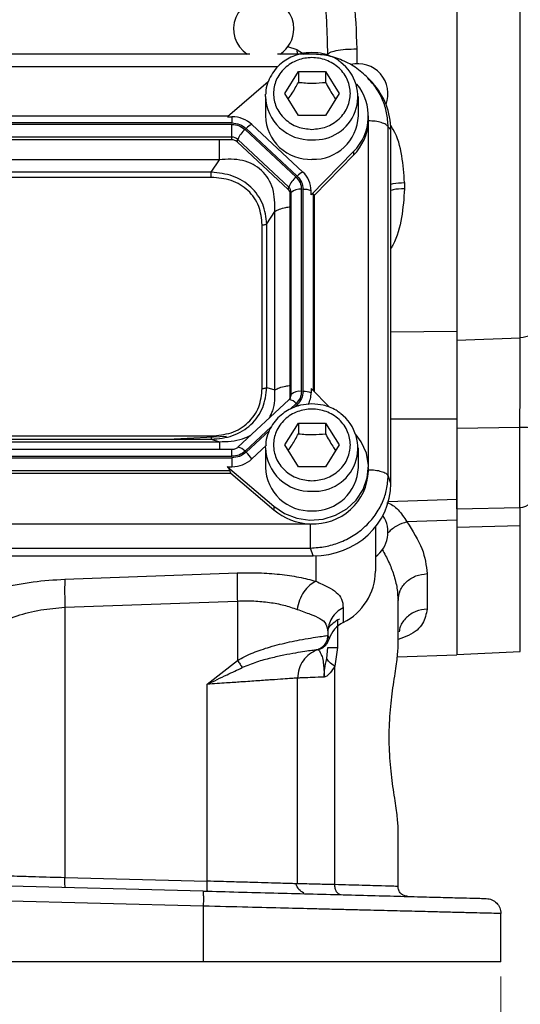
# Model space of a CAD drawing. Header units: inches. Extents: x 0.6 to 16.3, y 0.2 to 11.5.
# Tile 12 of 16: x 12.4 to 13.7, y 4.3 to 6.9. Entities that reach past the tile are written whole.
import ezdxf

# ---------------------------------------------------------------- set-up
doc = ezdxf.new("R2010")
doc.units = ezdxf.units.IN
doc.header["$MEASUREMENT"] = 0
doc.styles.add('SLDTEXTSTYLE0', font='TXT', dxfattribs={"width": 0.75})
doc.dimstyles.new('SLDDIMSTYLE1', dxfattribs={"dimtxt": 0.137795, "dimasz": 0.14, "dimexe": 0, "dimexo": 0.0625, "dimgap": 0.034449, "dimtad": 0, "dimdec": 1, "dimlfac": 1.5, "dimrnd": 1e-09, "dimzin": 12, "dimdsep": 46, "dimtxsty": 'SLDTEXTSTYLE0', "dimblk1": 'CLOSED', "dimblk2": 'CLOSED', "dimsah": 1, "dimcen": 0.09, "dimadec": 0, "dimazin": 3, "dimtfac": 1, "dimtdec": 1, "dimtofl": 0, "dimtmove": 0, "dimatfit": 3, "dimldrblk": 'CLOSED', "dimfxl": 0, "dimfrac": 2, "dimtolj": 1, "dimtzin": 12, "dimarcsym": 0})

# ---------------------------------------------------------------- blocks, each defined once
blk = doc.blocks.new('_Closed')
at = {"color": 0, "linetype": 'ByBlock', "lineweight": -2}
for p, q in [((-1, 0.166667), (0, 0)), ((-1, 0.166667), (-1, -0.166667)), ((0, 0), (-1, -0.166667)), ((0, 0), (-1, 0))]:
    blk.add_line(p, q, dxfattribs=at)
blk = doc.blocks.new('_D_11')
at = {"color": 7, "linetype": 'Continuous', "lineweight": 0}
for p, q in [((10.3777, 4.3986), (10.3777, 4.0022)), ((13.631, 4.3986), (13.631, 4.0022)), ((12.7502, 4.24), (12.7082, 4.24)), ((12.7082, 4.24), (12.7082, 4.0213)), ((13.0557, 4.24), (13.0977, 4.24)), ((13.0977, 4.24), (13.0977, 4.0213)), ((10.3777, 4.0415), (12.5874, 4.0415)), ((13.631, 4.0415), (13.2185, 4.0415)), ((12.7082, 4.0213), (12.7502, 4.0213)), ((13.0977, 4.0213), (13.0557, 4.0213))]:
    blk.add_line(p, q, dxfattribs=at)
at = {"color": 7, "linetype": 'Continuous', "lineweight": 18, "xscale": 0.14, "yscale": 0.14, "rotation": 180.0000000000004}
blk.add_blockref('_Closed', (10.3777, 4.0415, -0.1249), dxfattribs=at)
at = {"color": 7, "linetype": 'Continuous', "lineweight": 18, "xscale": 0.14, "yscale": 0.14}
blk.add_blockref('_Closed', (13.631, 4.0415, -0.1249), dxfattribs=at)
at = {"color": 7, "linetype": 'Continuous', "lineweight": 18, "char_height": 0.1378, "attachment_point": 1, "style": 'SLDTEXTSTYLE0'}
for s, insert in [('124', (12.7502, 4.1989)), ('4.9', (12.7757, 3.9927))]:
    blk.add_mtext(s, dxfattribs=dict(at, insert=insert))

msp = doc.modelspace()

# ---------------------------------------------------------------- linework, layer by layer
at = {"color": 7, "linetype": 'Continuous', "lineweight": 25}
for p, q in [((13.514, 8.3656), (13.514, 6.0888)), ((13.6824, 6.0956), (13.6824, 8.3589)), ((12.9645, 6.8493), (11.0442, 6.8493)), ((13.1253, 6.8493), (13.0375, 6.8493)), ((13.057, 6.7444), (13.093, 6.8026)), ((13.093, 6.8026), (13.165, 6.8026)), ((13.093, 6.8026), (13.093, 6.774)), ((13.165, 6.8026), (13.201, 6.7444)), ((13.165, 6.8026), (13.165, 6.774)), ((13.0131, 6.7754), (12.9046, 6.6827)), ((13.2812, 6.7811), (13.2778, 6.7849)), ((13.2895, 6.7734), (13.2819, 6.7817)), ((13.0057, 6.7368), (13.0058, 6.7422)), ((13.0057, 6.7368), (13.0057, 6.6847)), ((13.093, 6.6862), (13.057, 6.7444)), ((13.201, 6.7444), (13.165, 6.6862)), ((13.2524, 6.6847), (13.2524, 6.7368)), ((12.9064, 6.6842), (11.1016, 6.6842)), ((12.9046, 6.6827), (12.9165, 6.6827)), ((12.9165, 6.6827), (12.9165, 6.6662)), ((13.165, 6.6862), (13.093, 6.6862)), ((13.279, 6.6751), (13.279, 6.6847)), ((13.279, 6.6716), (13.279, 6.6751)), ((12.9165, 6.6662), (11.0915, 6.6662)), ((12.9165, 6.6624), (11.0915, 6.6624)), ((12.9165, 6.6284), (12.9165, 6.6624)), ((13.0869, 6.5224), (12.9514, 6.6489)), ((13.0898, 6.5251), (12.9542, 6.6516)), ((13.1049, 6.5357), (12.9694, 6.6622)), ((13.3314, 5.7293), (13.3314, 6.6558)), ((13.3383, 6.6482), (13.3314, 6.6558)), ((13.3383, 5.7087), (13.3383, 6.6482)), ((12.9165, 6.6284), (11.0915, 6.6284)), ((12.9165, 6.6213), (11.0915, 6.6213)), ((12.9165, 6.6213), (12.9165, 6.6284)), ((12.9302, 6.616), (12.9319, 6.6224)), ((13.0674, 6.4959), (12.9319, 6.6224)), ((13.0657, 6.4895), (12.9302, 6.616)), ((12.8831, 6.5686), (11.125, 6.5686)), ((12.8617, 6.5354), (12.8831, 6.5686)), ((13.1268, 6.4752), (13.2396, 6.5901)), ((13.1354, 6.4743), (13.2396, 6.5805)), ((13.2396, 6.5901), (13.2396, 6.5805)), ((12.8617, 6.5354), (11.1463, 6.5354)), ((12.8617, 6.5216), (11.1463, 6.5216)), ((13.0657, 6.4895), (13.0674, 6.4959)), ((13.1013, 5.9531), (13.1013, 6.4899)), ((13.1054, 5.9531), (13.1054, 6.4899)), ((13.3749, 6.5077), (13.3749, 6.4914)), ((13.0714, 6.4767), (13.0737, 6.4816)), ((13.0714, 5.94), (13.0714, 6.4767)), ((13.0737, 5.9448), (13.0737, 6.4816)), ((13.1268, 6.4752), (13.1268, 6.4863)), ((13.1354, 6.4743), (13.133, 6.4767)), ((13.1354, 5.9519), (13.1354, 6.4743)), ((13.0089, 6.398), (13.0303, 6.4312)), ((13.0303, 5.9568), (13.0303, 6.4312)), ((12.9968, 5.961), (12.9968, 6.3955)), ((13.0089, 5.9635), (13.0089, 6.398)), ((13.514, 6.0888), (13.6824, 6.0956)), ((13.0089, 5.9635), (13.0303, 5.9568)), ((13.0714, 5.94), (13.0737, 5.9448)), ((13.1268, 5.9606), (13.1268, 5.9495)), ((13.1753, 5.9112), (13.1268, 5.9606)), ((13.0678, 5.931), (12.9322, 5.8045)), ((13.0717, 5.9362), (13.0685, 5.9314)), ((13.0716, 5.9361), (13.0713, 5.9355)), ((13.057, 5.8108), (13.093, 5.8691)), ((13.093, 5.8691), (13.165, 5.8691)), ((13.093, 5.8691), (13.093, 5.8404)), ((13.165, 5.8691), (13.201, 5.8108)), ((13.165, 5.8691), (13.165, 5.8404)), ((11.1463, 5.8349), (12.8617, 5.8349)), ((12.902, 5.8329), (12.7628, 5.8261)), ((13.6814, 5.8569), (13.514, 5.8546)), ((11.125, 5.8194), (12.8831, 5.8194)), ((11.1463, 5.8261), (12.8617, 5.8261)), ((12.8617, 5.8261), (12.8831, 5.8194)), ((12.9694, 5.7736), (13.0083, 5.81)), ((13.0057, 5.8032), (13.0058, 5.8086)), ((13.093, 5.7526), (13.057, 5.8108)), ((13.201, 5.8108), (13.165, 5.7526)), ((12.9165, 5.7985), (11.0915, 5.7985)), ((11.0915, 5.7806), (12.9165, 5.7806)), ((12.9165, 5.7985), (12.9165, 5.7985)), ((13.0057, 5.8032), (13.0057, 5.7511)), ((13.2524, 5.7511), (13.2524, 5.8032)), ((11.0915, 5.7768), (12.9165, 5.7768)), ((12.9165, 5.7768), (12.9165, 5.7531)), ((11.0941, 5.7356), (12.9139, 5.7356)), ((11.0967, 5.7427), (12.9113, 5.7427)), ((12.9046, 5.7531), (13.0277, 5.6479)), ((12.9046, 5.7531), (12.9165, 5.7531)), ((12.9139, 5.7356), (12.9113, 5.7427)), ((12.9139, 5.7356), (13.0277, 5.6383)), ((13.165, 5.7526), (13.093, 5.7526)), ((13.279, 5.7416), (13.279, 5.7511)), ((13.3383, 5.7087), (13.3314, 5.7293)), ((13.514, 5.6415), (13.514, 5.7176)), ((13.3318, 5.6602), (13.514, 5.6665)), ((13.0277, 5.6479), (13.0277, 5.6383)), ((13.514, 5.6415), (13.6814, 5.6445)), ((10.885, 5.6016), (13.1231, 5.6016)), ((13.514, 5.6114), (13.3813, 5.6067)), ((13.2977, 5.5932), (13.2977, 5.4752)), ((13.6824, 5.5959), (13.514, 5.5915)), ((13.514, 5.5915), (13.514, 5.2543)), ((10.8828, 5.5368), (13.1253, 5.5368)), ((13.1322, 5.5163), (13.1253, 5.5368)), ((10.8758, 5.5163), (13.1322, 5.5163)), ((12.4731, 5.4543), (12.9309, 5.4708)), ((13.4349, 5.469), (13.4349, 5.375)), ((12.4731, 5.3797), (12.9309, 5.3962)), ((12.9309, 5.3962), (12.9309, 5.2384)), ((13.3577, 5.2697), (13.3577, 5.3977)), ((12.4731, 5.3797), (12.4731, 4.662)), ((13.2121, 5.3784), (13.2121, 5.3392)), ((13.171, 5.3131), (13.171, 5.3047)), ((13.171, 5.3047), (13.171, 5.3047)), ((13.171, 5.3047), (13.1744, 5.2956)), ((13.1443, 5.267), (13.1444, 5.267)), ((13.1467, 5.2677), (13.1483, 5.2683)), ((13.1491, 5.2685), (13.1511, 5.2692)), ((13.1511, 5.2695), (13.1564, 5.2738)), ((13.1524, 5.2698), (13.153, 5.2699)), ((13.1683, 5.2437), (13.171, 5.2727)), ((13.1968, 5.2727), (13.1896, 5.2233)), ((13.514, 5.2543), (13.6824, 5.2617)), ((12.8509, 5.175), (12.9309, 5.2384)), ((13.3556, 5.2482), (13.5141, 5.2537)), ((13.1896, 4.6428), (13.1896, 5.2233)), ((13.091, 4.6451), (13.091, 5.1916)), ((12.8509, 4.6521), (12.8509, 5.175)), ((13.3577, 4.6381), (13.3577, 4.7995)), ((12.4731, 4.662), (12.8509, 4.6521)), ((12.8403, 4.6257), (12.0044, 4.6476)), ((12.8413, 4.5857), (12.0044, 4.6076)), ((12.8413, 4.4379), (12.8413, 4.5857)), ((13.631, 4.4379), (13.631, 4.566)), ((12.8413, 4.4379), (12.0044, 4.4379))]:
    msp.add_line(p, q, dxfattribs=at)
at = {"color": 8, "linetype": 'Continuous', "lineweight": 25}
for p, q in [((13.0896, 6.8603), (13.0646, 6.8685)), ((13.091, 6.8493), (13.0896, 6.8603)), ((13.0896, 6.8603), (13.1084, 6.8493)), ((13.2482, 6.8631), (13.2482, 6.8236)), ((13.0381, 6.8151), (10.9695, 6.8151)), ((13.2789, 5.7567), (13.2789, 6.6696)), ((13.133, 5.9544), (13.133, 6.4767)), ((13.3383, 6.1109), (13.514, 6.1127)), ((13.0713, 5.906), (13.0869, 5.9206)), ((13.082, 5.9106), (13.0898, 5.9179)), ((12.9514, 5.794), (13.0208, 5.8589)), ((13.514, 5.8792), (13.3383, 5.8792)), ((12.9542, 5.7913), (13.0166, 5.8495)), ((13.6814, 5.6445), (13.6814, 5.8569)), ((12.9165, 5.7806), (12.9165, 5.7985)), ((13.6824, 5.2617), (13.6824, 5.5959)), ((13.1397, 5.5164), (13.1397, 5.4487)), ((13.1968, 5.3447), (13.1968, 5.2727))]:
    msp.add_line(p, q, dxfattribs=at)
at = {"color": 7, "linetype": 'Continuous', "lineweight": 25, "flags": 128}
for points in [[(13.7207, 6.1188), (13.72, 6.1144), (13.7178, 6.1102), (13.7143, 6.1062), (13.7096, 6.1028), (13.7038, 6.0999), (13.6972, 6.0977), (13.69, 6.0962), (13.6824, 6.0956)], [(13.0685, 5.9314), (13.0683, 5.9313), (13.0678, 5.931)], [(13.0277, 5.6479), (13.0562, 5.6287), (13.0887, 5.6162), (13.1235, 5.6112), (13.1585, 5.6138), (13.192, 5.624), (13.2219, 5.6412), (13.2468, 5.6644), (13.2652, 5.6924), (13.2761, 5.7236), (13.2789, 5.7563), (13.2735, 5.7887), (13.2602, 5.8191), (13.2465, 5.8381)], [(12.9322, 5.8045), (12.9328, 5.8048), (12.933, 5.8049)]]:
    msp.add_lwpolyline(points, dxfattribs=at)
at = {"color": 8, "linetype": 'Continuous', "lineweight": 25, "flags": 128}
msp.add_lwpolyline([(13.0898, 5.9179), (13.0919, 5.9158), (13.0931, 5.9146)], dxfattribs=at)
at = {"color": 7, "linetype": 'Continuous', "lineweight": 25}
for centre, radius, start, end in [((13.001, 6.9163), 0.08, 0, 236.8772), ((13.001, 6.9163), 0.08, 303.1228, 0), ((13.1364, 6.7359), 0.1145, 266.3248, 53.2042), ((13.251, 6.7437), 0.08, 339.0902, 103.6883), ((13.1453, 6.6846), 0.1335, 314.9336, 39.5732), ((12.9169, 6.6051), 0.0776, 47.4101, 90.3067), ((13.1239, 6.6877), 0.1183, 181.4731, 272.4617), ((13.1328, 6.6891), 0.1196, 268.1802, 357.885), ((12.9984, 6.5939), 0.0724, 130.5237, 156.7761), ((12.9894, 6.6173), 0.0492, 114.0491, 135.7255), ((13.1436, 6.6761), 0.1354, 315.13, 357.2496), ((12.9166, 6.6059), 0.0225, 47.4101, 90.3067), ((12.9166, 6.6013), 0.02, 47.4101, 90.3067), ((13.1339, 6.4674), 0.0724, 130.5237, 156.7761), ((13.125, 6.4908), 0.0492, 114.0491, 135.7255), ((13.0592, 6.4858), 0.0676, 0.3768, 47.4752), ((13.0539, 6.4766), 0.0175, 0.3768, 47.4752), ((13.0541, 6.4814), 0.0196, 0.3768, 47.4752), ((13.0966, 6.4555), 0.0347, 82.2097, 131.263), ((13.1068, 6.4323), 0.0575, 69.6232, 91.4049), ((13.0544, 5.94), 0.017, 338.3655, 359.9556), ((13.0966, 5.9187), 0.0347, 82.2097, 131.263), ((13.1068, 5.8956), 0.0575, 69.6232, 91.4049), ((13.0607, 5.9496), 0.0662, 331.5496, 359.8974), ((13.1364, 5.8023), 0.1145, 266.3248, 53.2042), ((13.6909, 5.7799), 0.0776, 67.4269, 97.0544), ((12.8859, 5.7176), 0.1005, 33.8558, 47.191), ((12.9169, 5.8307), 0.0776, 269.6933, 312.5899), ((13.1239, 5.7542), 0.1183, 181.4731, 272.4617), ((13.1336, 5.7468), 0.1455, 266.7037, 357.9341), ((13.1328, 5.7555), 0.1196, 268.1802, 357.885), ((13.6807, 5.6845), 0.04, 271, 0), ((13.1282, 5.7572), 0.1557, 229.8035, 268.1235), ((13.251, 5.5787), 0.08, 305.6853, 33.9492), ((13.1434, 5.4774), 0.1543, 296.448, 359.1655), ((13.2465, 5.2715), 0.0759, 116.9064, 161.5208)]:
    msp.add_arc(centre, radius, start, end, dxfattribs=at)
at = {"color": 8, "linetype": 'Continuous', "lineweight": 25}
for centre, radius, start, end in [((13.1239, 6.7398), 0.1183, 181.4731, 272.4617), ((13.0545, 5.9448), 0.0192, 332.7518, 359.904), ((13.065, 5.9046), 0.0271, 36.1819, 82.5132), ((12.9265, 5.773), 0.0326, 40.2307, 78.4378), ((13.1239, 5.8062), 0.1183, 181.4731, 272.4617)]:
    msp.add_arc(centre, radius, start, end, dxfattribs=at)
at = {"color": 7, "linetype": 'Continuous', "lineweight": 25}
for centre, major_axis, ratio, start_param, end_param in [((13.1258, 6.6423), (0.2087, 0.0437), 0.927683, 6.091166, 6.782759), ((13.1054, 6.4469), (0.0275, 0.0299), 0.170211, 6.275096, 6.798785), ((12.8812, 5.7667), (0.0301, -0.0274), 0.184584, 0.341071, 0.86476), ((13.1258, 5.7147), (0.2087, -0.0437), 0.927683, 4.934566, 6.475204)]:
    msp.add_ellipse(centre, major_axis=major_axis, ratio=ratio, start_param=start_param, end_param=end_param, dxfattribs=at)
for points in [[(13.514, 8.3959), (13.514, 8.3394), (13.514, 8.2263), (13.514, 8.0435), (13.514, 7.8536), (13.514, 7.6572), (13.514, 7.4568), (13.514, 7.2543), (13.514, 7.0518), (13.514, 6.8514), (13.514, 6.6551), (13.514, 6.4651), (13.514, 6.2824), (13.514, 6.1693), (13.514, 6.1127)], [(13.171, 6.8476), (13.1722, 6.8495), (13.1745, 6.8535), (13.1922, 6.8586), (13.2176, 6.8622), (13.238, 6.8628), (13.2482, 6.8631)], [(13.3314, 6.6558), (13.3297, 6.658), (13.3263, 6.6623), (13.3138, 6.6674), (13.2976, 6.671), (13.2852, 6.6714), (13.279, 6.6716)], [(12.9165, 6.6662), (12.9236, 6.6655), (12.9377, 6.6642), (12.9487, 6.6558), (12.9542, 6.6516)], [(12.9165, 6.6624), (12.923, 6.6618), (12.9361, 6.6605), (12.9463, 6.6528), (12.9514, 6.6489)], [(12.8617, 6.5216), (12.8617, 6.5228), (12.8617, 6.5251), (12.8617, 6.5288), (12.8617, 6.5324), (12.8617, 6.5344), (12.8617, 6.5354)], [(13.0869, 6.5224), (13.091, 6.5177), (13.0993, 6.5082), (13.1006, 6.496), (13.1013, 6.4899)], [(13.0898, 6.5251), (13.0942, 6.52), (13.1032, 6.5097), (13.1047, 6.4965), (13.1054, 6.4899)], [(12.9968, 6.3955), (12.998, 6.3955), (13.0005, 6.3956), (13.0039, 6.3961), (13.0069, 6.3969), (13.0083, 6.3976), (13.0089, 6.398)], [(12.9968, 5.961), (12.998, 5.961), (13.0005, 5.9611), (13.0039, 5.9616), (13.0069, 5.9624), (13.0083, 5.9631), (13.0089, 5.9635)], [(13.1013, 5.9531), (13.1006, 5.947), (13.0993, 5.9348), (13.091, 5.9253), (13.0869, 5.9206)], [(13.1054, 5.9531), (13.1047, 5.9465), (13.1032, 5.9333), (13.0942, 5.923), (13.0898, 5.9179)], [(12.8617, 5.8349), (12.8617, 5.8338), (12.8617, 5.8316), (12.8617, 5.8289), (12.8617, 5.8269), (12.8617, 5.8263), (12.8617, 5.8261)], [(12.9514, 5.794), (12.9463, 5.7902), (12.9361, 5.7824), (12.923, 5.7812), (12.9165, 5.7806)], [(12.9542, 5.7913), (12.9487, 5.7872), (12.9377, 5.7788), (12.9236, 5.7774), (12.9165, 5.7768)], [(13.279, 5.7451), (13.2852, 5.7448), (13.2976, 5.7444), (13.3138, 5.7408), (13.3263, 5.7357), (13.3297, 5.7314), (13.3314, 5.7293)], [(13.1253, 5.5368), (13.1253, 5.5405), (13.1253, 5.548), (13.1253, 5.5648), (13.1253, 5.5835), (13.1253, 5.5955), (13.1253, 5.6016)], [(13.514, 5.6114), (13.514, 5.5745), (13.514, 5.5007), (13.514, 5.4125), (13.514, 5.3418), (13.514, 5.2915), (13.514, 5.2596), (13.514, 5.2557), (13.514, 5.2537)], [(12.9309, 5.4708), (12.9307, 5.4672), (12.9302, 5.4601), (12.93, 5.442), (12.9302, 5.4202), (12.9307, 5.4042), (12.9309, 5.3962)], [(13.3577, 5.3977), (13.3588, 5.4068), (13.3611, 5.4251), (13.3789, 5.4483), (13.4043, 5.4649), (13.4247, 5.4676), (13.4349, 5.469)], [(12.4731, 5.4543), (12.4728, 5.4507), (12.4723, 5.4436), (12.4721, 5.4255), (12.4723, 5.4037), (12.4728, 5.3877), (12.4731, 5.3797)], [(13.2121, 5.3784), (13.2062, 5.3747), (13.1943, 5.3674), (13.1813, 5.3514), (13.1727, 5.333), (13.1716, 5.3197), (13.171, 5.3131)], [(13.2024, 5.3484), (13.1966, 5.345), (13.185, 5.3382), (13.1761, 5.3285), (13.1717, 5.3237)], [(13.171, 5.3047), (13.1707, 5.3006), (13.1699, 5.2924), (13.1641, 5.2813), (13.1556, 5.2721), (13.1481, 5.2687), (13.1444, 5.267)], [(13.1443, 5.267), (13.1368, 5.2635), (13.1218, 5.2567), (13.1048, 5.2384), (13.0932, 5.2162), (13.0918, 5.1998), (13.091, 5.1916)], [(13.171, 5.2727), (13.1713, 5.2727), (13.172, 5.2727), (13.1773, 5.2727), (13.1853, 5.2727), (13.1929, 5.2727), (13.1968, 5.2727)], [(12.9309, 5.2384), (12.9334, 5.235), (12.9382, 5.2282), (12.9422, 5.2223), (12.9441, 5.2194)], [(12.4738, 4.6353), (12.4736, 4.6357), (12.4733, 4.6365), (12.473, 4.6427), (12.4729, 4.6515), (12.473, 4.6585), (12.4731, 4.662)], [(12.8516, 4.6254), (12.8515, 4.6258), (12.8511, 4.6266), (12.8508, 4.6328), (12.8507, 4.6416), (12.8509, 4.6486), (12.8509, 4.6521)], [(13.3837, 4.6115), (13.3802, 4.6119), (13.3734, 4.6129), (13.3648, 4.6191), (13.3589, 4.6278), (13.3581, 4.6347), (13.3577, 4.6381)], [(12.8413, 4.5857), (12.8414, 4.5909), (12.8416, 4.6014), (12.8415, 4.6146), (12.841, 4.6239), (12.8405, 4.6251), (12.8403, 4.6257)], [(13.5921, 4.606), (13.5972, 4.6053), (13.6075, 4.6039), (13.6203, 4.5946), (13.6293, 4.5815), (13.6304, 4.5712), (13.631, 4.566)], [(13.631, 4.4379), (13.6297, 4.4379), (13.6272, 4.4379), (13.6065, 4.4379), (13.5738, 4.4379), (13.5285, 4.4379), (13.4715, 4.4379), (13.4038, 4.4379), (13.3264, 4.4379), (13.2405, 4.4379), (13.1475, 4.4379), (13.0489, 4.4379), (12.9464, 4.4379), (12.8763, 4.4379), (12.8413, 4.4379)]]:
    msp.add_open_spline(points, degree=3, dxfattribs=at)
for points, knots in [([(13.171, 6.8476), (13.1705, 6.8771), (13.1693, 6.939), (13.1605, 7.0357), (13.1475, 7.1325), (13.1307, 7.229), (13.1112, 7.325), (13.0892, 7.42), (13.0652, 7.5144), (13.0397, 7.6084), (13.0124, 7.7028), (12.9847, 7.7949), (12.9563, 7.8858), (12.9368, 7.9465), (12.9265, 7.9786)], [0, 0, 0, 0, 0.075284, 0.1574001, 0.2464102, 0.3232343, 0.4064322, 0.4960198, 0.5729284, 0.6568585, 0.7478137, 0.8287849, 0.9095199, 1, 1, 1, 1]), ([(12.9265, 7.9786), (12.9409, 7.9459), (12.9665, 7.8874), (13.0051, 7.796), (13.0408, 7.7081), (13.0766, 7.6157), (13.1093, 7.5264), (13.1408, 7.4336), (13.1696, 7.3397), (13.1961, 7.2419), (13.2214, 7.1297), (13.243, 7.0027), (13.2465, 6.9091), (13.2482, 6.8631)], [0, 0, 0, 0, 0.0951226, 0.1698646, 0.2596837, 0.3411655, 0.4247004, 0.5027653, 0.5903473, 0.6737697, 0.7592507, 0.8817639, 1, 1, 1, 1]), ([(13.129, 6.8533), (13.1189, 6.8527), (13.1047, 6.8518), (13.0847, 6.8459), (13.0684, 6.8389), (13.0506, 6.8275), (13.0342, 6.8125), (13.0203, 6.7936), (13.0106, 6.7713), (13.0057, 6.7536), (13.0062, 6.7437), (13.0063, 6.7422)], [0, 0, 0, 0, 0.162229, 0.227291, 0.335397, 0.448199, 0.569982, 0.69853, 0.833546, 0.975371, 1, 1, 1, 1]), ([(13.204, 6.8286), (13.2004, 6.8314), (13.1916, 6.838), (13.1763, 6.8448), (13.155, 6.8517), (13.1392, 6.8527), (13.129, 6.8533)], [0, 0, 0, 0, 0.170684, 0.415183, 0.623332, 1, 1, 1, 1]), ([(13.129, 6.6492), (13.1162, 6.6505), (13.0965, 6.6524), (13.0727, 6.6643), (13.0564, 6.6766), (13.0431, 6.6918), (13.0308, 6.714), (13.0246, 6.7444), (13.0308, 6.7748), (13.0431, 6.797), (13.0564, 6.8122), (13.0727, 6.8246), (13.0965, 6.8361), (13.129, 6.8419), (13.1616, 6.8361), (13.1853, 6.8246), (13.2017, 6.8122), (13.2149, 6.797), (13.2272, 6.7748), (13.2335, 6.7444), (13.2272, 6.714), (13.2149, 6.6918), (13.2017, 6.6766), (13.1853, 6.6643), (13.1616, 6.6524), (13.1419, 6.6505), (13.129, 6.6492)], [0, 0, 0, 0, 0.0598642, 0.0920902, 0.125, 0.1579098, 0.1901358, 0.25, 0.3098642, 0.3420902, 0.375, 0.4079098, 0.4401358, 0.5, 0.5598642, 0.5920902, 0.625, 0.6579098, 0.6901358, 0.75, 0.8098642, 0.8420902, 0.875, 0.9079098, 0.9401358, 1, 1, 1, 1]), ([(13.2821, 6.7815), (13.2713, 6.7919), (13.25, 6.8125), (13.2104, 6.8336), (13.1683, 6.8468), (13.1395, 6.8484), (13.1253, 6.8492)], [0, 0, 0, 0, 0.256761, 0.510731, 0.759485, 1, 1, 1, 1]), ([(13.0662, 6.7296), (13.0696, 6.7346), (13.0785, 6.7478), (13.0875, 6.7639), (13.093, 6.774)], [0, 0, 0, 0, 0.376375, 1, 1, 1, 1]), ([(13.093, 6.774), (13.1059, 6.7729), (13.1299, 6.771), (13.1539, 6.773), (13.165, 6.774)], [0, 0, 0, 0, 0.534747, 1, 1, 1, 1]), ([(13.165, 6.774), (13.1715, 6.7624), (13.1804, 6.7463), (13.1893, 6.7332), (13.1918, 6.7295)], [0, 0, 0, 0, 0.718831, 1, 1, 1, 1]), ([(13.0303, 6.4312), (13.0304, 6.4518), (13.0305, 6.4823), (13.0141, 6.5185), (12.9962, 6.5407), (12.9727, 6.5571), (12.9351, 6.5714), (12.904, 6.5697), (12.8831, 6.5686)], [0, 0, 0, 0, 0.257397, 0.381602, 0.5, 0.618394, 0.742603, 1, 1, 1, 1]), ([(13.0089, 6.398), (13.0069, 6.4158), (13.0038, 6.4428), (12.9857, 6.4749), (12.9675, 6.4961), (12.9448, 6.5131), (12.9102, 6.5302), (12.881, 6.5333), (12.8617, 6.5354)], [0, 0, 0, 0, 0.248977, 0.376059, 0.5, 0.623945, 0.751023, 1, 1, 1, 1]), ([(12.9968, 6.3955), (12.9952, 6.4122), (12.9928, 6.4375), (12.9765, 6.4675), (12.9598, 6.487), (12.9389, 6.5027), (12.9067, 6.5179), (12.8797, 6.5201), (12.8617, 6.5216)], [0, 0, 0, 0, 0.250062, 0.376147, 0.5, 0.62379, 0.749938, 1, 1, 1, 1]), ([(13.514, 6.1127), (13.514, 6.0953), (13.514, 6.0604), (13.514, 6.0017), (13.514, 5.9406), (13.514, 5.8997), (13.514, 5.8792)], [0, 0, 0, 0, 0.25, 0.5, 0.75, 1, 1, 1, 1]), ([(13.6814, 5.8569), (13.6815, 5.8775), (13.6817, 5.9193), (13.682, 5.9795), (13.6822, 6.0354), (13.6824, 6.0727), (13.6824, 6.0919), (13.6824, 6.0956)], [0, 0, 0, 0, 0.245355, 0.4996317, 0.7200477, 0.9468716, 1, 1, 1, 1]), ([(13.514, 6.0888), (13.514, 6.0733), (13.514, 6.0418), (13.514, 5.989), (13.514, 5.9336), (13.514, 5.8941), (13.514, 5.8735), (13.514, 5.8717)], [0, 0, 0, 0, 0.240817, 0.488624, 0.729439, 0.977226, 1, 1, 1, 1]), ([(12.8617, 5.8261), (12.881, 5.8278), (12.9102, 5.8304), (12.9448, 5.8471), (12.9675, 5.8641), (12.9857, 5.8853), (13.0038, 5.9178), (13.0069, 5.9453), (13.0089, 5.9635)], [0, 0, 0, 0, 0.248977, 0.376059, 0.5, 0.623945, 0.751023, 1, 1, 1, 1]), ([(12.8617, 5.8349), (12.8797, 5.8364), (12.9067, 5.8386), (12.9389, 5.8538), (12.9598, 5.8694), (12.9765, 5.889), (12.9928, 5.919), (12.9952, 5.9442), (12.9968, 5.961)], [0, 0, 0, 0, 0.250062, 0.376147, 0.5, 0.62379, 0.749938, 1, 1, 1, 1]), ([(13.129, 5.9198), (13.1189, 5.9191), (13.1047, 5.9182), (13.0847, 5.9123), (13.0684, 5.9053), (13.0506, 5.8939), (13.0342, 5.8789), (13.0203, 5.86), (13.0106, 5.8377), (13.0057, 5.82), (13.0062, 5.8101), (13.0063, 5.8087)], [0, 0, 0, 0, 0.162229, 0.227291, 0.335397, 0.448199, 0.569982, 0.69853, 0.833546, 0.975371, 1, 1, 1, 1]), ([(13.204, 5.895), (13.2004, 5.8978), (13.1916, 5.9044), (13.1763, 5.9112), (13.155, 5.9181), (13.1392, 5.9191), (13.129, 5.9198)], [0, 0, 0, 0, 0.170684, 0.415183, 0.623332, 1, 1, 1, 1]), ([(13.129, 5.7156), (13.1162, 5.7169), (13.0965, 5.7188), (13.0727, 5.7307), (13.0564, 5.743), (13.0431, 5.7583), (13.0308, 5.7804), (13.0246, 5.8108), (13.0308, 5.8412), (13.0431, 5.8634), (13.0564, 5.8787), (13.0727, 5.891), (13.0965, 5.9025), (13.129, 5.9084), (13.1616, 5.9025), (13.1853, 5.891), (13.2017, 5.8787), (13.2149, 5.8634), (13.2272, 5.8412), (13.2335, 5.8108), (13.2272, 5.7804), (13.2149, 5.7583), (13.2017, 5.743), (13.1853, 5.7307), (13.1616, 5.7188), (13.1419, 5.7169), (13.129, 5.7156)], [0, 0, 0, 0, 0.059864, 0.09209, 0.125, 0.15791, 0.190136, 0.25, 0.309864, 0.34209, 0.375, 0.40791, 0.440136, 0.5, 0.559864, 0.59209, 0.625, 0.65791, 0.690136, 0.75, 0.809864, 0.84209, 0.875, 0.90791, 0.940136, 1, 1, 1, 1]), ([(13.514, 5.8792), (13.514, 5.8649), (13.514, 5.8361), (13.514, 5.7937), (13.514, 5.7545), (13.514, 5.7205), (13.514, 5.6934), (13.514, 5.6753), (13.514, 5.6665), (13.514, 5.6675), (13.514, 5.6677)], [0, 0, 0, 0, 0.134597, 0.269195, 0.403792, 0.538389, 0.672986, 0.807584, 0.942181, 1, 1, 1, 1]), ([(13.0662, 5.796), (13.0696, 5.801), (13.0785, 5.8142), (13.0875, 5.8303), (13.093, 5.8404)], [0, 0, 0, 0, 0.376375, 1, 1, 1, 1]), ([(13.093, 5.8404), (13.1059, 5.8393), (13.1299, 5.8374), (13.1539, 5.8394), (13.165, 5.8404)], [0, 0, 0, 0, 0.534747, 1, 1, 1, 1]), ([(13.165, 5.8404), (13.1715, 5.8288), (13.1804, 5.8127), (13.1893, 5.7996), (13.1918, 5.796)], [0, 0, 0, 0, 0.718831, 1, 1, 1, 1]), ([(12.933, 5.8049), (12.9319, 5.804), (12.9297, 5.8021), (12.9256, 5.8001), (12.9212, 5.7987), (12.9181, 5.7986), (12.9165, 5.7985)], [0, 0, 0, 0, 0.2479488, 0.4972403, 0.7479116, 1, 1, 1, 1]), ([(13.1253, 5.5368), (13.1385, 5.5378), (13.1645, 5.5396), (13.1963, 5.5491), (13.2206, 5.5597), (13.2447, 5.5731), (13.2718, 5.5938), (13.2984, 5.6241), (13.3172, 5.6577), (13.329, 5.6932), (13.3306, 5.7171), (13.3314, 5.7293)], [0, 0, 0, 0, 0.1230964, 0.2409199, 0.3064863, 0.3715493, 0.5000851, 0.6286241, 0.7590801, 0.8769054, 1, 1, 1, 1]), ([(13.514, 5.6701), (13.514, 5.6703), (13.514, 5.6715), (13.514, 5.6619), (13.514, 5.6517), (13.514, 5.6416), (13.514, 5.6415)], [0, 0, 0, 0, 0.08014, 0.539372, 0.998603, 1, 1, 1, 1]), ([(13.514, 5.6409), (13.514, 5.6369), (13.514, 5.6285), (13.514, 5.6097), (13.514, 5.5954), (13.514, 5.5915)], [0, 0, 0, 0, 0.392569, 0.829238, 1, 1, 1, 1]), ([(13.3813, 5.6067), (13.3967, 5.5826), (13.4275, 5.5344), (13.4324, 5.4907), (13.4349, 5.469)], [0, 0, 0, 0, 0.500815, 1, 1, 1, 1]), ([(12.9309, 5.4708), (12.95, 5.4711), (12.9885, 5.4717), (13.0438, 5.4677), (13.0957, 5.4603), (13.1251, 5.4525), (13.1397, 5.4487)], [0, 0, 0, 0, 0.246357, 0.496982, 0.74919, 1, 1, 1, 1]), ([(12.1779, 5.3807), (12.1952, 5.3902), (12.2302, 5.4095), (12.3035, 5.4323), (12.3863, 5.4487), (12.4446, 5.4524), (12.4731, 5.4543)], [0, 0, 0, 0, 0.251919, 0.508037, 0.759698, 1, 1, 1, 1]), ([(13.1397, 5.4487), (13.1339, 5.4455), (13.1223, 5.439), (13.1071, 5.4211), (13.0952, 5.3988), (13.0915, 5.3823), (13.0896, 5.3741)], [0, 0, 0, 0, 0.2500778, 0.5, 0.7499222, 1, 1, 1, 1]), ([(13.1397, 5.4487), (13.1507, 5.4436), (13.1731, 5.4333), (13.1953, 5.4193), (13.2097, 5.402), (13.2113, 5.3863), (13.2121, 5.3784)], [0, 0, 0, 0, 0.231703, 0.477108, 0.735841, 1, 1, 1, 1]), ([(12.9309, 5.3962), (12.9455, 5.3965), (12.9748, 5.3971), (13.0166, 5.3931), (13.056, 5.3858), (13.0783, 5.378), (13.0896, 5.3741)], [0, 0, 0, 0, 0.246401, 0.494831, 0.742054, 1, 1, 1, 1]), ([(12.2488, 5.3061), (12.2619, 5.3156), (12.2882, 5.3348), (12.3439, 5.3576), (12.4069, 5.374), (12.4514, 5.3778), (12.4731, 5.3797)], [0, 0, 0, 0, 0.25601, 0.513417, 0.763374, 1, 1, 1, 1]), ([(13.0896, 5.3741), (13.1018, 5.3697), (13.1261, 5.3609), (13.1518, 5.3505), (13.1682, 5.3362), (13.1701, 5.3209), (13.171, 5.3131)], [0, 0, 0, 0, 0.248047, 0.495522, 0.745376, 1, 1, 1, 1]), ([(12.9309, 5.2384), (12.9375, 5.2421), (12.9512, 5.2498), (12.9727, 5.259), (12.9948, 5.2672), (13.0185, 5.2747), (13.044, 5.2816), (13.0708, 5.2878), (13.0992, 5.2935), (13.1275, 5.2983), (13.1512, 5.3019), (13.1672, 5.3041), (13.1697, 5.3045), (13.171, 5.3047)], [0, 0, 0, 0, 0.057943, 0.121676, 0.181869, 0.245539, 0.324126, 0.407799, 0.496719, 0.616055, 0.745644, 0.871475, 1, 1, 1, 1]), ([(13.171, 5.3047), (13.1706, 5.3006), (13.1699, 5.2924), (13.1641, 5.2813), (13.1556, 5.2721), (13.1481, 5.2687), (13.1443, 5.267)], [0, 0, 0, 0, 0.250069, 0.5, 0.749931, 1, 1, 1, 1]), ([(13.1511, 5.2692), (13.154, 5.2705), (13.16, 5.2732), (13.1669, 5.2797), (13.1719, 5.2872), (13.1736, 5.2928), (13.1744, 5.2956)], [0, 0, 0, 0, 0.247504, 0.496836, 0.74808, 1, 1, 1, 1]), ([(13.1444, 5.2669), (13.1435, 5.2668), (13.1417, 5.2665), (13.1297, 5.2649), (13.1111, 5.2623), (13.0858, 5.2583), (13.0552, 5.2527), (13.0201, 5.2448), (12.9824, 5.2349), (12.9568, 5.2246), (12.9441, 5.2194)], [0, 0, 0, 0, 0.1236377, 0.2492432, 0.375311, 0.50021, 0.6280674, 0.7524441, 0.8775669, 1, 1, 1, 1]), ([(13.1444, 5.267), (13.1459, 5.2667), (13.1478, 5.2663), (13.1549, 5.2523), (13.158, 5.2408), (13.1599, 5.2274), (13.1608, 5.2166), (13.1614, 5.2055), (13.1614, 5.1979), (13.1614, 5.1942)], [0, 0, 0, 0, 0.489548, 0.629867, 0.776228, 0.84073, 0.898068, 0.95034, 1, 1, 1, 1]), ([(13.1483, 5.2683), (13.1485, 5.2683), (13.1487, 5.2684), (13.149, 5.2685), (13.1491, 5.2685)], [0, 0, 0, 0, 0.500106, 1, 1, 1, 1]), ([(13.1499, 5.2694), (13.1498, 5.2693), (13.1497, 5.2692), (13.1505, 5.2694), (13.1507, 5.2694)], [0, 0, 0, 0, 0.746037, 1, 1, 1, 1]), ([(13.3577, 4.7995), (13.3568, 4.8118), (13.355, 4.8364), (13.3451, 4.8937), (13.3366, 4.9608), (13.3329, 5.0346), (13.3366, 5.1084), (13.3451, 5.1754), (13.355, 5.2327), (13.3568, 5.2574), (13.3577, 5.2697)], [0, 0, 0, 0, 0.126041, 0.251244, 0.375836, 0.5, 0.624164, 0.748756, 0.873959, 1, 1, 1, 1]), ([(13.1614, 5.1942), (13.1614, 5.1954), (13.1614, 5.197), (13.1615, 5.201), (13.1623, 5.2114), (13.1651, 5.2264), (13.1673, 5.2385), (13.1683, 5.2437)], [0, 0, 0, 0, 0.068021, 0.094034, 0.236025, 0.674533, 1, 1, 1, 1]), ([(13.1896, 5.2233), (13.1845, 5.2269), (13.1741, 5.2343), (13.1702, 5.2406), (13.1683, 5.2437)], [0, 0, 0, 0, 0.500003, 1, 1, 1, 1]), ([(12.8509, 5.175), (12.8685, 5.1835), (12.8997, 5.1987), (12.9306, 5.2131), (12.9441, 5.2194)], [0, 0, 0, 0, 0.564468, 1, 1, 1, 1]), ([(13.1896, 5.2233), (13.1859, 5.2169), (13.1802, 5.2072), (13.1715, 5.1992), (13.166, 5.1955), (13.163, 5.1946), (13.1614, 5.1942)], [0, 0, 0, 0, 0.471039, 0.725945, 0.860302, 1, 1, 1, 1]), ([(13.091, 5.1916), (13.0902, 5.1915), (13.0886, 5.1914), (13.075, 5.1904), (13.0532, 5.1889), (13.0281, 5.1872), (13.0047, 5.1856), (12.9856, 5.1843), (12.9641, 5.1828), (12.9366, 5.1809), (12.899, 5.1783), (12.8683, 5.1762), (12.8509, 5.175)], [0, 0, 0, 0, 0.120065, 0.243321, 0.369788, 0.49948, 0.559839, 0.623234, 0.689668, 0.759139, 0.864253, 1, 1, 1, 1]), ([(13.1614, 5.1942), (13.1505, 5.1938), (13.1289, 5.193), (13.1073, 5.1922), (13.0935, 5.1916), (13.0918, 5.1916), (13.091, 5.1916)], [0, 0, 0, 0, 0.258245, 0.510988, 0.758237, 1, 1, 1, 1]), ([(12.2488, 4.6684), (12.2615, 4.6681), (12.2883, 4.6673), (12.34, 4.6658), (12.4025, 4.664), (12.4465, 4.6627), (12.4731, 4.662)], [0, 0, 0, 0, 0.23784, 0.500044, 0.698604, 1, 1, 1, 1]), ([(13.1078, 4.6204), (13.103, 4.6231), (13.0934, 4.6287), (13.0889, 4.6398), (13.0866, 4.6452)], [0, 0, 0, 0, 0.505919, 1, 1, 1, 1]), ([(13.091, 4.6451), (13.091, 4.6451), (13.091, 4.6451), (13.0868, 4.6452), (13.0867, 4.6452)], [0, 0, 0, 0, 0.993386, 1, 1, 1, 1]), ([(13.1896, 4.6428), (13.1743, 4.6431), (13.1442, 4.6438), (13.1137, 4.6446), (13.0945, 4.645), (13.0922, 4.6451), (13.091, 4.6451)], [0, 0, 0, 0, 0.261981, 0.515974, 0.761979, 1, 1, 1, 1]), ([(13.2066, 4.6161), (13.2043, 4.6166), (13.1998, 4.6175), (13.1941, 4.6236), (13.1903, 4.6324), (13.1898, 4.6393), (13.1896, 4.6428)], [0, 0, 0, 0, 0.250167, 0.499997, 0.749829, 1, 1, 1, 1]), ([(13.3577, 4.6381), (13.3556, 4.6382), (13.3513, 4.6383), (13.3171, 4.6392), (13.2649, 4.6407), (13.2152, 4.6421), (13.1896, 4.6428)], [0, 0, 0, 0, 0.248098, 0.499972, 0.743516, 1, 1, 1, 1]), ([(12.8403, 4.6257), (12.8715, 4.6249), (12.9348, 4.6232), (13.029, 4.6208), (13.1227, 4.6183), (13.2134, 4.6159), (13.2987, 4.6137), (13.3759, 4.6117), (13.443, 4.6099), (13.4985, 4.6085), (13.5413, 4.6073), (13.5709, 4.6066), (13.5888, 4.6061), (13.591, 4.606), (13.5921, 4.606)], [0, 0, 0, 0, 0.078035, 0.158314, 0.24071, 0.326281, 0.412792, 0.500054, 0.587301, 0.6738, 0.759364, 0.841727, 0.921987, 1, 1, 1, 1]), ([(13.631, 4.566), (13.6298, 4.5661), (13.6275, 4.5661), (13.608, 4.5666), (13.5792, 4.5673), (13.5434, 4.5682), (13.5037, 4.5692), (13.4568, 4.5704), (13.4117, 4.5715), (13.3716, 4.5725), (13.3387, 4.5733), (13.3031, 4.5742), (13.2651, 4.5752), (13.2244, 4.5762), (13.1813, 4.5772), (13.1259, 4.5786), (13.0523, 4.5805), (12.9539, 4.5829), (12.8808, 4.5847), (12.8413, 4.5857)], [0, 0, 0, 0, 0.079768, 0.160951, 0.243549, 0.306446, 0.370139, 0.43463, 0.49992, 0.534019, 0.569107, 0.605181, 0.642244, 0.680293, 0.719331, 0.759355, 0.825954, 0.906172, 1, 1, 1, 1])]:
    msp.add_open_spline(points, degree=3, knots=knots, dxfattribs=at)
at = {"color": 8, "linetype": 'Continuous', "lineweight": 25}
for points, knots in [([(13.3314, 6.6558), (13.3306, 6.6684), (13.329, 6.693), (13.3192, 6.7231), (13.308, 6.7459), (13.2969, 6.7644), (13.2867, 6.7752), (13.2812, 6.7811)], [0, 0, 0, 0, 0.2740572, 0.536375, 0.6823497, 0.8272035, 1, 1, 1, 1]), ([(13.3749, 6.5077), (13.3733, 6.5314), (13.37, 6.579), (13.3561, 6.6321), (13.3399, 6.6571), (13.3372, 6.6612)], [0, 0, 0, 0, 0.4539811, 0.9092224, 1, 1, 1, 1]), ([(12.8831, 6.5686), (12.8831, 6.5744), (12.8831, 6.5859), (12.8831, 6.6044), (12.8831, 6.6163), (12.8831, 6.6213)], [0, 0, 0, 0, 0.368964, 0.737928, 1, 1, 1, 1]), ([(13.3383, 6.5034), (13.3406, 6.504), (13.351, 6.5069), (13.3644, 6.5074), (13.3749, 6.5077)], [0, 0, 0, 0, 0.213793, 1, 1, 1, 1]), ([(13.3749, 6.4914), (13.373, 6.4657), (13.3693, 6.4143), (13.3551, 6.3606), (13.3402, 6.3355), (13.3383, 6.3324)], [0, 0, 0, 0, 0.467109, 0.935717, 1, 1, 1, 1]), ([(13.3749, 6.4914), (13.3644, 6.491), (13.351, 6.4906), (13.3406, 6.4876), (13.3383, 6.4869)], [0, 0, 0, 0, 0.786207, 1, 1, 1, 1]), ([(13.0303, 6.4312), (13.0343, 6.4333), (13.0422, 6.4374), (13.0568, 6.4415), (13.0674, 6.4429), (13.0714, 6.4434)], [0, 0, 0, 0, 0.383142, 0.766285, 1, 1, 1, 1]), ([(13.0303, 5.9568), (13.0343, 5.9589), (13.0422, 5.963), (13.0568, 5.9672), (13.0674, 5.9685), (13.0714, 5.9691)], [0, 0, 0, 0, 0.383142, 0.766285, 1, 1, 1, 1]), ([(13.0153, 5.882), (13.0188, 5.8886), (13.0314, 5.9123), (13.0308, 5.9381), (13.0303, 5.9568)], [0, 0, 0, 0, 0.276861, 1, 1, 1, 1]), ([(12.8831, 5.8194), (12.9042, 5.82), (12.9335, 5.8209), (12.9596, 5.8333), (12.9668, 5.8367)], [0, 0, 0, 0, 0.723141, 1, 1, 1, 1]), ([(12.8831, 5.8194), (12.8831, 5.8177), (12.8831, 5.8144), (12.8831, 5.8064), (12.8831, 5.7999), (12.8831, 5.7985)], [0, 0, 0, 0, 0.441544, 0.883087, 1, 1, 1, 1]), ([(13.3278, 5.6568), (13.3279, 5.6568), (13.3399, 5.6548), (13.3589, 5.6405), (13.3738, 5.6181), (13.3813, 5.6067)], [0, 0, 0, 0, 0.0040487, 0.4957083, 1, 1, 1, 1]), ([(13.6824, 5.5959), (13.6824, 5.6061), (13.6823, 5.6271), (13.6821, 5.6418), (13.682, 5.6445), (13.682, 5.6445)], [0, 0, 0, 0, 0.489836, 0.997587, 1, 1, 1, 1]), ([(13.3813, 5.6067), (13.3725, 5.6036), (13.3548, 5.5973), (13.3379, 5.5852), (13.3322, 5.5776), (13.3321, 5.5774)], [0, 0, 0, 0, 0.494614, 0.988697, 1, 1, 1, 1]), ([(13.3157, 5.533), (13.3217, 5.5221), (13.334, 5.4997), (13.3469, 5.4652), (13.356, 5.4307), (13.3571, 5.4084), (13.3577, 5.3977)], [0, 0, 0, 0, 0.232053, 0.473123, 0.746543, 1, 1, 1, 1]), ([(13.4349, 5.375), (13.4323, 5.3616), (13.4271, 5.3348), (13.3984, 5.3084), (13.3673, 5.2973), (13.3577, 5.2939)], [0, 0, 0, 0, 0.40818, 0.817221, 1, 1, 1, 1]), ([(13.4349, 5.375), (13.4247, 5.3735), (13.4042, 5.3707), (13.3791, 5.3532), (13.3635, 5.3333), (13.3614, 5.3193), (13.3608, 5.3148)], [0, 0, 0, 0, 0.288172, 0.576343, 0.864515, 1, 1, 1, 1]), ([(13.0867, 4.6452), (13.083, 4.6453), (13.0755, 4.6456), (13.0531, 4.6462), (13.0232, 4.6471), (12.9854, 4.6482), (12.9489, 4.6492), (12.9151, 4.6502), (12.8852, 4.6511), (12.8629, 4.6517), (12.8509, 4.6521)], [0, 0, 0, 0, 0.139441, 0.2834116, 0.4310038, 0.5716339, 0.7259759, 0.8018135, 0.8931581, 1, 1, 1, 1])]:
    msp.add_open_spline(points, degree=3, knots=knots, dxfattribs=at)

# ---------------------------------------------------------------- dimensions: what is measured, and where the dimension line sits
at = {"color": 7, "linetype": 'Continuous', "lineweight": 18}
dim = msp.add_linear_dim(base=(13.631, 4.0415), p1=(10.3777, 4.4379), p2=(13.631, 4.4379), dimstyle='SLDDIMSTYLE1', dxfattribs=at)
dim.commit()
dim.dimension.update_dxf_attribs({"geometry": '_D_11', "text_midpoint": (12.903, 4.0415), "dimtype": 160})

doc.saveas('drawing.dxf')
